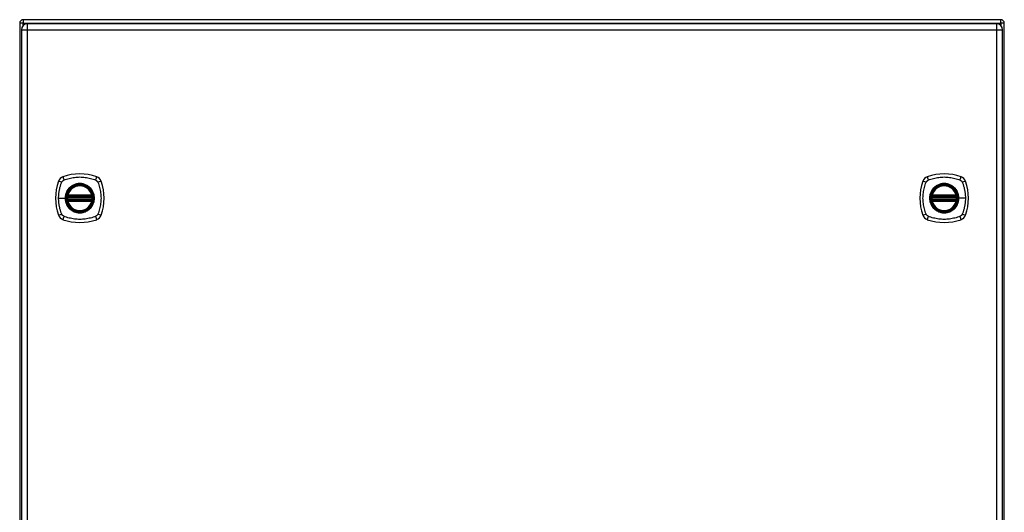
# Model space of a CAD drawing. Header units: inches. Extents: x 17 to 163, y 13 to 105.
# Tile 5 of 9: x 78 to 102, y 60 to 72. Entities that reach past the tile are written whole.
import ezdxf

# ---------------------------------------------------------------- set-up
doc = ezdxf.new("R2010")
doc.units = ezdxf.units.IN
doc.header["$MEASUREMENT"] = 0
doc.layers.add('Visible Edges(ANSI)', color=7, linetype='Continuous', lineweight=25)
doc.layers.add('Visible Tangent Edges(ANSI)', color=7, linetype='Continuous', lineweight=25)

msp = doc.modelspace()

# ---------------------------------------------------------------- linework, layer by layer
at = {"layer": 'Visible Edges(ANSI)'}
for p, q in [((77.616, 71.424), (77.616, 47.592)), ((101.532, 71.508), (77.7, 71.508)), ((101.429, 71.409), (77.803, 71.409)), ((101.616, 47.592), (101.616, 71.424)), ((77.657, 71.263), (77.657, 47.752)), ((101.575, 47.752), (101.575, 71.263)), ((78.788, 67.218), (79.374, 67.218)), ((99.858, 67.218), (100.444, 67.218)), ((78.784, 67.199), (79.378, 67.199)), ((79.378, 67.12), (78.784, 67.12)), ((79.374, 67.1), (78.788, 67.1)), ((99.854, 67.199), (100.448, 67.199)), ((100.448, 67.12), (99.854, 67.12)), ((100.444, 67.1), (99.858, 67.1))]:
    msp.add_line(p, q, dxfattribs=at)
at = {"layer": 'Visible Edges(ANSI)', "flags": 128}
for points in [[(78.773, 67.212), (78.773, 67.212), (78.773, 67.212), (78.772, 67.212), (78.772, 67.212), (78.772, 67.211), (78.772, 67.211), (78.772, 67.21), (78.772, 67.209), (78.772, 67.208), (78.772, 67.207), (78.772, 67.206), (78.771, 67.205), (78.771, 67.204), (78.771, 67.203), (78.771, 67.202), (78.771, 67.2), (78.77, 67.199), (78.77, 67.197), (78.77, 67.196), (78.77, 67.194), (78.77, 67.193), (78.77, 67.191), (78.769, 67.19), (78.769, 67.188)], [(79.393, 67.188), (79.393, 67.19), (79.392, 67.191), (79.392, 67.193), (79.392, 67.194), (79.392, 67.196), (79.392, 67.197), (79.391, 67.199), (79.391, 67.2), (79.391, 67.202), (79.391, 67.203), (79.391, 67.204), (79.391, 67.205), (79.39, 67.206), (79.39, 67.207), (79.39, 67.208), (79.39, 67.209), (79.39, 67.21), (79.39, 67.211), (79.39, 67.211), (79.39, 67.212), (79.39, 67.212), (79.389, 67.212), (79.389, 67.212), (79.389, 67.212)], [(99.843, 67.212), (99.843, 67.212), (99.843, 67.212), (99.842, 67.212), (99.842, 67.212), (99.842, 67.211), (99.842, 67.211), (99.842, 67.21), (99.842, 67.209), (99.842, 67.208), (99.842, 67.207), (99.842, 67.206), (99.841, 67.205), (99.841, 67.204), (99.841, 67.203), (99.841, 67.202), (99.841, 67.2), (99.84, 67.199), (99.84, 67.197), (99.84, 67.196), (99.84, 67.194), (99.84, 67.193), (99.84, 67.191), (99.839, 67.19), (99.839, 67.188)], [(100.463, 67.188), (100.463, 67.19), (100.462, 67.191), (100.462, 67.193), (100.462, 67.194), (100.462, 67.196), (100.462, 67.197), (100.461, 67.199), (100.461, 67.2), (100.461, 67.202), (100.461, 67.203), (100.461, 67.204), (100.461, 67.205), (100.46, 67.206), (100.46, 67.207), (100.46, 67.208), (100.46, 67.209), (100.46, 67.21), (100.46, 67.211), (100.46, 67.211), (100.46, 67.212), (100.46, 67.212), (100.459, 67.212), (100.459, 67.212), (100.459, 67.212)], [(78.769, 67.131), (78.769, 67.129), (78.77, 67.127), (78.77, 67.126), (78.77, 67.124), (78.77, 67.123), (78.77, 67.121), (78.77, 67.12), (78.771, 67.118), (78.771, 67.117), (78.771, 67.116), (78.771, 67.114), (78.771, 67.113), (78.772, 67.112), (78.772, 67.111), (78.772, 67.11), (78.772, 67.109), (78.772, 67.109), (78.772, 67.108), (78.772, 67.107), (78.772, 67.107), (78.772, 67.107), (78.773, 67.106), (78.773, 67.106), (78.773, 67.106)], [(79.389, 67.106), (79.389, 67.106), (79.389, 67.106), (79.39, 67.107), (79.39, 67.107), (79.39, 67.107), (79.39, 67.108), (79.39, 67.109), (79.39, 67.109), (79.39, 67.11), (79.39, 67.111), (79.39, 67.112), (79.391, 67.113), (79.391, 67.114), (79.391, 67.116), (79.391, 67.117), (79.391, 67.118), (79.391, 67.12), (79.392, 67.121), (79.392, 67.123), (79.392, 67.124), (79.392, 67.126), (79.392, 67.127), (79.393, 67.129), (79.393, 67.131)], [(99.839, 67.131), (99.839, 67.129), (99.84, 67.127), (99.84, 67.126), (99.84, 67.124), (99.84, 67.123), (99.84, 67.121), (99.84, 67.12), (99.841, 67.118), (99.841, 67.117), (99.841, 67.116), (99.841, 67.114), (99.841, 67.113), (99.842, 67.112), (99.842, 67.111), (99.842, 67.11), (99.842, 67.109), (99.842, 67.109), (99.842, 67.108), (99.842, 67.107), (99.842, 67.107), (99.842, 67.107), (99.843, 67.106), (99.843, 67.106), (99.843, 67.106)], [(100.459, 67.106), (100.459, 67.106), (100.459, 67.106), (100.46, 67.107), (100.46, 67.107), (100.46, 67.107), (100.46, 67.108), (100.46, 67.109), (100.46, 67.109), (100.46, 67.11), (100.46, 67.111), (100.46, 67.112), (100.461, 67.113), (100.461, 67.114), (100.461, 67.116), (100.461, 67.117), (100.461, 67.118), (100.461, 67.12), (100.462, 67.121), (100.462, 67.123), (100.462, 67.124), (100.462, 67.126), (100.462, 67.127), (100.463, 67.129), (100.463, 67.131)]]:
    msp.add_lwpolyline(points, dxfattribs=at)
at = {"layer": 'Visible Edges(ANSI)'}
for centre, radius in [((79.081, 67.159), 0.32), ((79.081, 67.159), 0.315), ((100.151, 67.159), 0.32), ((100.151, 67.159), 0.315)]:
    msp.add_circle(centre, radius, dxfattribs=at)
for centre, radius, start, end in [((77.7, 71.424), 0.084, 90, 180), ((77.803, 71.263), 0.146, 90, 180), ((101.429, 71.263), 0.146, 0, 90), ((101.532, 71.424), 0.084, 0, 90), ((78.726, 67.514), 0.177, 108.7722, 161.2278), ((79.081, 66.47), 1.28, 71.2278, 108.7722), ((79.436, 67.514), 0.177, 18.7722, 71.2278), ((99.796, 67.514), 0.177, 108.7722, 161.2278), ((100.151, 66.47), 1.28, 71.2278, 108.7722), ((100.506, 67.514), 0.177, 18.7722, 71.2278), ((79.77, 67.159), 1.28, 161.2278, 198.7722), ((79.081, 67.159), 0.313, 13.6344, 166.3656), ((78.392, 67.159), 1.28, 341.2278, 18.7722), ((100.84, 67.159), 1.28, 161.2278, 198.7722), ((100.151, 67.159), 0.313, 13.6344, 166.3656), ((99.462, 67.159), 1.28, 341.2278, 18.7722), ((78.784, 67.21), 0.0118, 170.216, 270), ((79.081, 67.159), 0.313, 166.3656, 170.216), ((78.788, 67.23), 0.0118, 166.3656, 270), ((79.374, 67.23), 0.0118, 270, 13.6344), ((79.378, 67.21), 0.0118, 270, 9.784), ((79.081, 67.159), 0.313, 9.784, 13.6344), ((99.854, 67.21), 0.0118, 170.216, 270), ((100.151, 67.159), 0.313, 166.3656, 170.216), ((99.858, 67.23), 0.0118, 166.3656, 270), ((100.444, 67.23), 0.0118, 270, 13.6344), ((100.448, 67.21), 0.0118, 270, 9.784), ((100.151, 67.159), 0.313, 9.784, 13.6344), ((79.081, 67.159), 0.313, 174.7499, 185.2501), ((78.784, 67.108), 0.0118, 90, 189.784), ((79.081, 67.159), 0.313, 189.784, 193.6344), ((78.788, 67.088), 0.0118, 90, 193.6344), ((79.081, 67.159), 0.313, 193.6344, 346.3656), ((79.374, 67.088), 0.0118, 346.3656, 90), ((79.378, 67.108), 0.0118, 350.216, 90), ((79.081, 67.159), 0.313, 346.3656, 350.216), ((79.081, 67.159), 0.313, 354.7499, 5.2501), ((100.151, 67.159), 0.313, 174.7499, 185.2501), ((99.854, 67.108), 0.0118, 90, 189.784), ((100.151, 67.159), 0.313, 189.784, 193.6344), ((99.858, 67.088), 0.0118, 90, 193.6344), ((100.151, 67.159), 0.313, 193.6344, 346.3656), ((100.444, 67.088), 0.0118, 346.3656, 90), ((100.448, 67.108), 0.0118, 350.216, 90), ((100.151, 67.159), 0.313, 346.3656, 350.216), ((100.151, 67.159), 0.313, 354.7499, 5.2501), ((78.726, 66.805), 0.177, 198.7722, 251.2278), ((79.436, 66.805), 0.177, 288.7722, 341.2278), ((99.796, 66.805), 0.177, 198.7722, 251.2278), ((100.506, 66.805), 0.177, 288.7722, 341.2278), ((79.081, 67.848), 1.28, 251.2278, 288.7722), ((100.151, 67.848), 1.28, 251.2278, 288.7722)]:
    msp.add_arc(centre, radius, start, end, dxfattribs=at)
at = {"layer": 'Visible Tangent Edges(ANSI)'}
for p, q in [((77.7, 71.424), (77.616, 71.424)), ((77.7, 71.508), (77.7, 71.424)), ((77.7, 71.424), (101.532, 71.424)), ((77.7, 71.367), (77.7, 71.424)), ((77.803, 71.263), (77.803, 71.409)), ((101.429, 71.409), (101.429, 71.263)), ((101.532, 71.424), (101.532, 71.508)), ((101.532, 71.424), (101.532, 71.367)), ((101.616, 71.424), (101.532, 71.424)), ((77.657, 71.263), (77.803, 71.263)), ((77.803, 71.263), (101.429, 71.263)), ((77.803, 47.752), (77.803, 71.263)), ((101.429, 71.263), (101.575, 71.263)), ((101.429, 71.263), (101.429, 47.752)), ((78.779, 67.211), (78.773, 67.212)), ((78.777, 67.233), (78.788, 67.23)), ((78.784, 67.199), (78.784, 67.209)), ((78.788, 67.218), (78.788, 67.23)), ((79.374, 67.23), (78.788, 67.23)), ((78.788, 67.209), (78.788, 67.218)), ((78.788, 67.209), (79.374, 67.209)), ((79.374, 67.23), (79.385, 67.233)), ((79.374, 67.23), (79.374, 67.218)), ((79.374, 67.218), (79.374, 67.209)), ((79.378, 67.209), (79.378, 67.199)), ((79.389, 67.212), (79.383, 67.211)), ((99.849, 67.211), (99.843, 67.212)), ((99.847, 67.233), (99.858, 67.23)), ((99.854, 67.199), (99.854, 67.209)), ((99.858, 67.218), (99.858, 67.23)), ((100.444, 67.23), (99.858, 67.23)), ((99.858, 67.209), (99.858, 67.218)), ((99.858, 67.209), (100.444, 67.209)), ((100.444, 67.23), (100.455, 67.233)), ((100.444, 67.23), (100.444, 67.218)), ((100.444, 67.218), (100.444, 67.209)), ((100.448, 67.209), (100.448, 67.199)), ((100.459, 67.212), (100.453, 67.211)), ((78.564, 67.159), (78.724, 67.159)), ((78.729, 67.159), (78.724, 67.159)), ((78.781, 67.187), (78.769, 67.188)), ((78.781, 67.132), (78.769, 67.131)), ((78.773, 67.106), (78.779, 67.107)), ((78.788, 67.088), (78.777, 67.085)), ((78.781, 67.187), (79.381, 67.187)), ((79.381, 67.132), (78.781, 67.132)), ((78.784, 67.11), (78.784, 67.12)), ((78.788, 67.1), (78.788, 67.11)), ((79.374, 67.11), (78.788, 67.11)), ((78.788, 67.088), (78.788, 67.1)), ((78.788, 67.088), (79.374, 67.088)), ((79.374, 67.11), (79.374, 67.1)), ((79.374, 67.1), (79.374, 67.088)), ((79.385, 67.085), (79.374, 67.088)), ((79.378, 67.12), (79.378, 67.11)), ((79.393, 67.188), (79.381, 67.187)), ((79.393, 67.131), (79.381, 67.132)), ((79.383, 67.107), (79.389, 67.106)), ((99.839, 67.188), (99.851, 67.187)), ((99.839, 67.131), (99.851, 67.132)), ((99.843, 67.106), (99.849, 67.107)), ((99.858, 67.088), (99.847, 67.085)), ((99.851, 67.187), (100.451, 67.187)), ((100.451, 67.132), (99.851, 67.132)), ((99.854, 67.11), (99.854, 67.12)), ((99.858, 67.1), (99.858, 67.11)), ((100.444, 67.11), (99.858, 67.11)), ((99.858, 67.088), (99.858, 67.1)), ((99.858, 67.088), (100.444, 67.088)), ((100.444, 67.11), (100.444, 67.1)), ((100.444, 67.1), (100.444, 67.088)), ((100.455, 67.085), (100.444, 67.088)), ((100.448, 67.12), (100.448, 67.11)), ((100.451, 67.187), (100.463, 67.188)), ((100.451, 67.132), (100.463, 67.131)), ((100.453, 67.107), (100.459, 67.106)), ((100.503, 67.159), (100.508, 67.159)), ((100.668, 67.159), (100.508, 67.159))]:
    msp.add_line(p, q, dxfattribs=at)
at = {"layer": 'Visible Tangent Edges(ANSI)', "flags": 128}
for points in [[(78.564, 67.159), (78.565, 67.176), (78.565, 67.192), (78.566, 67.209), (78.567, 67.225), (78.568, 67.242), (78.569, 67.258), (78.571, 67.275), (78.573, 67.291), (78.575, 67.307), (78.578, 67.324), (78.581, 67.34), (78.584, 67.356), (78.587, 67.372), (78.591, 67.388), (78.594, 67.404), (78.598, 67.42), (78.603, 67.436), (78.607, 67.452), (78.612, 67.468), (78.617, 67.483), (78.622, 67.499), (78.627, 67.514), (78.633, 67.53), (78.641, 67.548)], [(78.641, 67.548), (78.642, 67.551), (78.644, 67.553), (78.645, 67.556), (78.647, 67.559), (78.649, 67.561), (78.65, 67.564), (78.652, 67.566), (78.654, 67.569), (78.656, 67.571), (78.658, 67.574), (78.66, 67.576), (78.662, 67.578), (78.664, 67.58), (78.667, 67.582), (78.669, 67.584), (78.671, 67.586), (78.674, 67.588), (78.676, 67.59), (78.679, 67.592), (78.682, 67.593), (78.684, 67.595), (78.687, 67.596), (78.69, 67.598), (78.692, 67.599)], [(78.692, 67.599), (78.726, 67.613), (78.757, 67.623), (78.788, 67.633), (78.82, 67.642), (78.852, 67.65), (78.884, 67.657), (78.917, 67.662), (78.95, 67.667), (78.982, 67.671), (79.015, 67.674), (79.048, 67.675), (79.081, 67.676), (79.114, 67.675), (79.147, 67.674), (79.18, 67.671), (79.213, 67.667), (79.245, 67.662), (79.278, 67.656), (79.31, 67.65), (79.342, 67.642), (79.374, 67.633), (79.405, 67.623), (79.436, 67.613), (79.47, 67.599)], [(78.729, 67.159), (78.741, 67.251), (78.776, 67.336), (78.832, 67.409), (78.905, 67.464), (78.99, 67.499), (79.081, 67.511), (79.173, 67.499), (79.258, 67.464), (79.33, 67.408), (79.386, 67.335), (79.421, 67.25), (79.433, 67.159), (79.421, 67.068), (79.386, 66.983), (79.33, 66.91), (79.257, 66.854), (79.172, 66.819), (79.081, 66.807), (78.99, 66.819), (78.904, 66.854), (78.832, 66.91), (78.776, 66.983), (78.741, 67.068), (78.729, 67.159)], [(79.309, 67.434), (79.292, 67.447), (79.275, 67.458), (79.258, 67.469), (79.24, 67.479), (79.221, 67.487), (79.202, 67.495), (79.182, 67.501), (79.163, 67.507), (79.142, 67.511), (79.122, 67.514), (79.102, 67.516), (79.081, 67.516), (79.06, 67.516), (79.04, 67.514), (79.019, 67.511), (78.999, 67.507), (78.979, 67.501), (78.96, 67.495), (78.941, 67.487), (78.922, 67.479), (78.904, 67.469), (78.886, 67.458), (78.87, 67.447), (78.853, 67.434)], [(79.47, 67.599), (79.472, 67.598), (79.475, 67.596), (79.478, 67.595), (79.48, 67.593), (79.483, 67.592), (79.486, 67.59), (79.488, 67.588), (79.491, 67.586), (79.493, 67.584), (79.495, 67.582), (79.497, 67.58), (79.5, 67.578), (79.502, 67.576), (79.504, 67.574), (79.506, 67.571), (79.508, 67.569), (79.51, 67.566), (79.512, 67.564), (79.513, 67.561), (79.515, 67.559), (79.517, 67.556), (79.518, 67.553), (79.52, 67.551), (79.521, 67.548)], [(79.521, 67.548), (79.535, 67.514), (79.545, 67.483), (79.555, 67.452), (79.564, 67.42), (79.571, 67.388), (79.578, 67.356), (79.584, 67.324), (79.589, 67.291), (79.593, 67.258), (79.595, 67.225), (79.597, 67.193), (79.598, 67.159), (79.597, 67.126), (79.595, 67.093), (79.593, 67.061), (79.589, 67.028), (79.584, 66.995), (79.578, 66.963), (79.571, 66.93), (79.564, 66.898), (79.555, 66.867), (79.545, 66.835), (79.535, 66.804), (79.521, 66.771)], [(99.711, 66.771), (99.697, 66.804), (99.687, 66.835), (99.677, 66.867), (99.668, 66.898), (99.661, 66.93), (99.654, 66.962), (99.648, 66.995), (99.643, 67.027), (99.639, 67.06), (99.637, 67.093), (99.635, 67.126), (99.634, 67.159), (99.635, 67.192), (99.637, 67.225), (99.639, 67.258), (99.643, 67.291), (99.648, 67.323), (99.654, 67.356), (99.661, 67.388), (99.668, 67.42), (99.677, 67.452), (99.687, 67.483), (99.697, 67.514), (99.711, 67.548)], [(99.711, 67.548), (99.712, 67.551), (99.714, 67.553), (99.715, 67.556), (99.717, 67.559), (99.719, 67.561), (99.72, 67.564), (99.722, 67.566), (99.724, 67.569), (99.726, 67.571), (99.728, 67.574), (99.73, 67.576), (99.732, 67.578), (99.734, 67.58), (99.737, 67.582), (99.739, 67.584), (99.741, 67.586), (99.744, 67.588), (99.746, 67.59), (99.749, 67.592), (99.752, 67.593), (99.754, 67.595), (99.757, 67.596), (99.76, 67.598), (99.762, 67.599)], [(99.762, 67.599), (99.796, 67.613), (99.827, 67.623), (99.858, 67.633), (99.89, 67.642), (99.922, 67.65), (99.954, 67.656), (99.987, 67.662), (100.019, 67.667), (100.052, 67.671), (100.085, 67.674), (100.118, 67.675), (100.151, 67.676), (100.184, 67.675), (100.217, 67.674), (100.25, 67.671), (100.282, 67.667), (100.315, 67.662), (100.348, 67.657), (100.38, 67.65), (100.412, 67.642), (100.444, 67.633), (100.475, 67.623), (100.506, 67.613), (100.54, 67.599)], [(100.503, 67.159), (100.491, 67.068), (100.456, 66.983), (100.4, 66.91), (100.327, 66.854), (100.242, 66.819), (100.151, 66.807), (100.059, 66.819), (99.974, 66.854), (99.902, 66.91), (99.846, 66.983), (99.811, 67.068), (99.799, 67.159), (99.811, 67.251), (99.846, 67.336), (99.902, 67.409), (99.975, 67.464), (100.06, 67.499), (100.151, 67.511), (100.242, 67.499), (100.327, 67.464), (100.4, 67.408), (100.456, 67.335), (100.491, 67.25), (100.503, 67.159)], [(100.379, 67.434), (100.362, 67.447), (100.346, 67.458), (100.328, 67.469), (100.31, 67.479), (100.291, 67.487), (100.272, 67.495), (100.252, 67.501), (100.233, 67.507), (100.213, 67.511), (100.192, 67.514), (100.172, 67.516), (100.151, 67.516), (100.13, 67.516), (100.11, 67.514), (100.089, 67.511), (100.069, 67.507), (100.049, 67.501), (100.03, 67.495), (100.011, 67.487), (99.992, 67.479), (99.974, 67.469), (99.956, 67.458), (99.94, 67.447), (99.923, 67.434)], [(100.54, 67.599), (100.541, 67.599), (100.542, 67.598), (100.544, 67.597), (100.545, 67.596), (100.546, 67.596), (100.548, 67.595), (100.549, 67.594), (100.55, 67.593), (100.552, 67.593), (100.553, 67.592), (100.554, 67.591), (100.556, 67.59), (100.557, 67.589), (100.558, 67.588), (100.559, 67.587), (100.561, 67.586), (100.562, 67.585), (100.563, 67.584), (100.564, 67.583), (100.565, 67.582), (100.566, 67.581), (100.568, 67.58), (100.569, 67.579), (100.57, 67.578)], [(100.57, 67.578), (100.571, 67.577), (100.572, 67.576), (100.573, 67.575), (100.574, 67.574), (100.575, 67.572), (100.576, 67.571), (100.577, 67.57), (100.578, 67.569), (100.579, 67.568), (100.58, 67.566), (100.581, 67.565), (100.582, 67.564), (100.582, 67.563), (100.583, 67.561), (100.584, 67.56), (100.585, 67.559), (100.586, 67.557), (100.587, 67.556), (100.587, 67.555), (100.588, 67.553), (100.589, 67.552), (100.59, 67.551), (100.59, 67.549), (100.591, 67.548)], [(100.591, 67.548), (100.599, 67.53), (100.605, 67.514), (100.61, 67.499), (100.615, 67.483), (100.62, 67.468), (100.625, 67.452), (100.629, 67.436), (100.634, 67.42), (100.638, 67.404), (100.641, 67.388), (100.645, 67.372), (100.648, 67.356), (100.651, 67.34), (100.654, 67.323), (100.657, 67.307), (100.659, 67.291), (100.661, 67.275), (100.663, 67.258), (100.664, 67.242), (100.665, 67.225), (100.666, 67.209), (100.667, 67.192), (100.667, 67.176), (100.668, 67.159)], [(78.806, 67.387), (78.8, 67.379), (78.794, 67.371), (78.788, 67.362), (78.782, 67.354), (78.776, 67.345), (78.771, 67.336), (78.766, 67.327), (78.761, 67.318), (78.757, 67.309), (78.753, 67.299), (78.749, 67.29), (78.745, 67.28), (78.742, 67.271), (78.739, 67.261), (78.736, 67.251), (78.734, 67.241), (78.731, 67.231), (78.729, 67.221), (78.728, 67.21), (78.726, 67.2), (78.725, 67.19), (78.725, 67.18), (78.724, 67.17), (78.724, 67.159)], [(78.777, 67.233), (78.777, 67.232), (78.776, 67.231), (78.776, 67.23), (78.776, 67.229), (78.776, 67.228), (78.776, 67.227), (78.776, 67.226), (78.776, 67.225), (78.776, 67.225), (78.776, 67.224), (78.776, 67.223), (78.776, 67.222), (78.776, 67.221), (78.776, 67.22), (78.776, 67.219), (78.776, 67.218), (78.776, 67.217), (78.777, 67.216), (78.777, 67.215), (78.777, 67.215), (78.777, 67.214), (78.778, 67.213), (78.778, 67.212), (78.779, 67.211)], [(78.779, 67.211), (78.779, 67.211), (78.779, 67.211), (78.779, 67.211), (78.779, 67.211), (78.779, 67.211), (78.78, 67.211), (78.78, 67.21), (78.78, 67.21), (78.78, 67.21), (78.781, 67.21), (78.781, 67.21), (78.781, 67.21), (78.781, 67.21), (78.782, 67.21), (78.782, 67.209), (78.782, 67.209), (78.782, 67.209), (78.783, 67.209), (78.783, 67.209), (78.783, 67.209), (78.783, 67.209), (78.784, 67.209), (78.784, 67.209), (78.784, 67.209)], [(78.784, 67.209), (78.784, 67.209), (78.785, 67.209), (78.785, 67.209), (78.785, 67.209), (78.785, 67.209), (78.785, 67.209), (78.785, 67.209), (78.786, 67.209), (78.786, 67.209), (78.786, 67.209), (78.786, 67.209), (78.786, 67.209), (78.786, 67.209), (78.787, 67.209), (78.787, 67.209), (78.787, 67.209), (78.787, 67.209), (78.787, 67.209), (78.787, 67.209), (78.788, 67.209), (78.788, 67.209), (78.788, 67.209), (78.788, 67.209), (78.788, 67.209)], [(78.853, 67.434), (78.851, 67.432), (78.849, 67.43), (78.847, 67.428), (78.845, 67.427), (78.843, 67.425), (78.841, 67.423), (78.839, 67.421), (78.837, 67.419), (78.835, 67.417), (78.833, 67.415), (78.831, 67.413), (78.829, 67.411), (78.827, 67.41), (78.825, 67.408), (78.823, 67.406), (78.821, 67.404), (78.819, 67.401), (78.817, 67.399), (78.815, 67.397), (78.814, 67.395), (78.812, 67.393), (78.81, 67.391), (78.808, 67.389), (78.806, 67.387)], [(79.356, 67.387), (79.354, 67.389), (79.352, 67.391), (79.35, 67.393), (79.348, 67.395), (79.347, 67.397), (79.345, 67.399), (79.343, 67.401), (79.341, 67.403), (79.339, 67.405), (79.337, 67.407), (79.335, 67.409), (79.333, 67.411), (79.331, 67.413), (79.329, 67.415), (79.327, 67.417), (79.325, 67.419), (79.323, 67.421), (79.321, 67.423), (79.319, 67.425), (79.317, 67.427), (79.315, 67.428), (79.313, 67.43), (79.311, 67.432), (79.309, 67.434)], [(79.356, 66.932), (79.368, 66.948), (79.38, 66.965), (79.391, 66.982), (79.4, 67), (79.409, 67.019), (79.417, 67.038), (79.423, 67.058), (79.428, 67.078), (79.433, 67.098), (79.435, 67.118), (79.437, 67.139), (79.438, 67.159), (79.437, 67.18), (79.435, 67.201), (79.432, 67.221), (79.428, 67.241), (79.423, 67.261), (79.417, 67.28), (79.409, 67.3), (79.4, 67.318), (79.391, 67.336), (79.38, 67.354), (79.368, 67.371), (79.356, 67.387)], [(79.374, 67.209), (79.374, 67.209), (79.374, 67.209), (79.374, 67.209), (79.374, 67.209), (79.375, 67.209), (79.375, 67.209), (79.375, 67.209), (79.375, 67.209), (79.375, 67.209), (79.375, 67.209), (79.376, 67.209), (79.376, 67.209), (79.376, 67.209), (79.376, 67.209), (79.376, 67.209), (79.376, 67.209), (79.377, 67.209), (79.377, 67.209), (79.377, 67.209), (79.377, 67.209), (79.377, 67.209), (79.377, 67.209), (79.378, 67.209), (79.378, 67.209)], [(79.378, 67.209), (79.378, 67.209), (79.378, 67.209), (79.379, 67.209), (79.379, 67.209), (79.379, 67.209), (79.379, 67.209), (79.38, 67.209), (79.38, 67.209), (79.38, 67.209), (79.38, 67.21), (79.381, 67.21), (79.381, 67.21), (79.381, 67.21), (79.381, 67.21), (79.382, 67.21), (79.382, 67.21), (79.382, 67.21), (79.382, 67.211), (79.382, 67.211), (79.383, 67.211), (79.383, 67.211), (79.383, 67.211), (79.383, 67.211), (79.383, 67.211)], [(79.383, 67.211), (79.384, 67.212), (79.384, 67.213), (79.385, 67.214), (79.385, 67.215), (79.385, 67.215), (79.385, 67.216), (79.386, 67.217), (79.386, 67.218), (79.386, 67.219), (79.386, 67.22), (79.386, 67.221), (79.386, 67.222), (79.386, 67.223), (79.386, 67.224), (79.386, 67.225), (79.386, 67.225), (79.386, 67.226), (79.386, 67.227), (79.386, 67.228), (79.386, 67.229), (79.386, 67.23), (79.386, 67.231), (79.385, 67.232), (79.385, 67.233)], [(99.876, 67.387), (99.864, 67.371), (99.852, 67.354), (99.841, 67.336), (99.832, 67.318), (99.823, 67.299), (99.815, 67.28), (99.809, 67.261), (99.804, 67.241), (99.799, 67.221), (99.796, 67.2), (99.795, 67.18), (99.794, 67.159), (99.795, 67.139), (99.797, 67.118), (99.799, 67.098), (99.804, 67.078), (99.809, 67.058), (99.815, 67.038), (99.823, 67.019), (99.832, 67), (99.841, 66.982), (99.852, 66.965), (99.864, 66.948), (99.876, 66.932)], [(99.847, 67.233), (99.847, 67.232), (99.846, 67.231), (99.846, 67.23), (99.846, 67.229), (99.846, 67.228), (99.846, 67.227), (99.846, 67.226), (99.846, 67.225), (99.846, 67.225), (99.846, 67.224), (99.846, 67.223), (99.846, 67.222), (99.846, 67.221), (99.846, 67.22), (99.846, 67.219), (99.846, 67.218), (99.846, 67.217), (99.847, 67.216), (99.847, 67.215), (99.847, 67.215), (99.847, 67.214), (99.848, 67.213), (99.848, 67.212), (99.849, 67.211)], [(99.849, 67.211), (99.849, 67.211), (99.849, 67.211), (99.849, 67.211), (99.849, 67.211), (99.849, 67.211), (99.85, 67.211), (99.85, 67.21), (99.85, 67.21), (99.85, 67.21), (99.851, 67.21), (99.851, 67.21), (99.851, 67.21), (99.851, 67.21), (99.852, 67.21), (99.852, 67.209), (99.852, 67.209), (99.852, 67.209), (99.853, 67.209), (99.853, 67.209), (99.853, 67.209), (99.853, 67.209), (99.854, 67.209), (99.854, 67.209), (99.854, 67.209)], [(99.854, 67.209), (99.854, 67.209), (99.855, 67.209), (99.855, 67.209), (99.855, 67.209), (99.855, 67.209), (99.855, 67.209), (99.855, 67.209), (99.856, 67.209), (99.856, 67.209), (99.856, 67.209), (99.856, 67.209), (99.856, 67.209), (99.856, 67.209), (99.857, 67.209), (99.857, 67.209), (99.857, 67.209), (99.857, 67.209), (99.857, 67.209), (99.857, 67.209), (99.858, 67.209), (99.858, 67.209), (99.858, 67.209), (99.858, 67.209), (99.858, 67.209)], [(99.923, 67.434), (99.921, 67.432), (99.919, 67.43), (99.917, 67.428), (99.915, 67.427), (99.913, 67.425), (99.911, 67.423), (99.909, 67.421), (99.907, 67.419), (99.905, 67.417), (99.903, 67.415), (99.901, 67.413), (99.899, 67.411), (99.897, 67.409), (99.895, 67.407), (99.893, 67.405), (99.891, 67.403), (99.889, 67.401), (99.887, 67.399), (99.885, 67.397), (99.884, 67.395), (99.882, 67.393), (99.88, 67.391), (99.878, 67.389), (99.876, 67.387)], [(100.426, 67.387), (100.424, 67.389), (100.422, 67.391), (100.42, 67.393), (100.418, 67.395), (100.417, 67.397), (100.415, 67.399), (100.413, 67.401), (100.411, 67.403), (100.409, 67.405), (100.407, 67.407), (100.405, 67.409), (100.403, 67.411), (100.401, 67.413), (100.399, 67.415), (100.397, 67.417), (100.395, 67.419), (100.393, 67.421), (100.391, 67.423), (100.389, 67.425), (100.387, 67.427), (100.385, 67.428), (100.383, 67.43), (100.381, 67.432), (100.379, 67.434)], [(100.508, 67.159), (100.508, 67.17), (100.507, 67.18), (100.507, 67.19), (100.505, 67.2), (100.504, 67.211), (100.502, 67.221), (100.501, 67.231), (100.498, 67.241), (100.496, 67.251), (100.493, 67.261), (100.49, 67.271), (100.487, 67.28), (100.483, 67.29), (100.479, 67.299), (100.475, 67.309), (100.47, 67.318), (100.466, 67.327), (100.461, 67.336), (100.455, 67.345), (100.45, 67.354), (100.444, 67.362), (100.438, 67.371), (100.432, 67.379), (100.426, 67.387)], [(100.444, 67.209), (100.444, 67.209), (100.444, 67.209), (100.444, 67.209), (100.444, 67.209), (100.445, 67.209), (100.445, 67.209), (100.445, 67.209), (100.445, 67.209), (100.445, 67.209), (100.445, 67.209), (100.446, 67.209), (100.446, 67.209), (100.446, 67.209), (100.446, 67.209), (100.446, 67.209), (100.446, 67.209), (100.447, 67.209), (100.447, 67.209), (100.447, 67.209), (100.447, 67.209), (100.447, 67.209), (100.447, 67.209), (100.448, 67.209), (100.448, 67.209)], [(100.448, 67.209), (100.448, 67.209), (100.448, 67.209), (100.449, 67.209), (100.449, 67.209), (100.449, 67.209), (100.449, 67.209), (100.45, 67.209), (100.45, 67.209), (100.45, 67.209), (100.45, 67.21), (100.451, 67.21), (100.451, 67.21), (100.451, 67.21), (100.451, 67.21), (100.452, 67.21), (100.452, 67.21), (100.452, 67.21), (100.452, 67.211), (100.452, 67.211), (100.453, 67.211), (100.453, 67.211), (100.453, 67.211), (100.453, 67.211), (100.453, 67.211)], [(100.453, 67.211), (100.454, 67.212), (100.454, 67.213), (100.455, 67.214), (100.455, 67.215), (100.455, 67.215), (100.455, 67.216), (100.456, 67.217), (100.456, 67.218), (100.456, 67.219), (100.456, 67.22), (100.456, 67.221), (100.456, 67.222), (100.456, 67.223), (100.456, 67.224), (100.456, 67.225), (100.456, 67.225), (100.456, 67.226), (100.456, 67.227), (100.456, 67.228), (100.456, 67.229), (100.456, 67.23), (100.456, 67.231), (100.455, 67.232), (100.455, 67.233)], [(78.641, 66.771), (78.633, 66.789), (78.627, 66.804), (78.622, 66.82), (78.617, 66.835), (78.612, 66.851), (78.607, 66.867), (78.603, 66.882), (78.598, 66.898), (78.594, 66.914), (78.591, 66.93), (78.587, 66.946), (78.584, 66.963), (78.581, 66.979), (78.578, 66.995), (78.575, 67.011), (78.573, 67.028), (78.571, 67.044), (78.569, 67.06), (78.568, 67.077), (78.567, 67.093), (78.566, 67.11), (78.565, 67.126), (78.565, 67.143), (78.564, 67.159)], [(78.724, 67.159), (78.724, 67.149), (78.725, 67.139), (78.725, 67.128), (78.727, 67.118), (78.728, 67.108), (78.729, 67.098), (78.731, 67.088), (78.734, 67.078), (78.736, 67.068), (78.739, 67.058), (78.742, 67.048), (78.745, 67.038), (78.749, 67.029), (78.753, 67.019), (78.757, 67.01), (78.762, 67), (78.766, 66.991), (78.771, 66.982), (78.776, 66.973), (78.782, 66.965), (78.788, 66.956), (78.794, 66.948), (78.8, 66.94), (78.806, 66.932)], [(78.779, 67.107), (78.778, 67.106), (78.778, 67.106), (78.777, 67.105), (78.777, 67.104), (78.777, 67.103), (78.777, 67.102), (78.776, 67.101), (78.776, 67.101), (78.776, 67.1), (78.776, 67.099), (78.776, 67.098), (78.776, 67.097), (78.776, 67.096), (78.776, 67.095), (78.776, 67.094), (78.776, 67.093), (78.776, 67.092), (78.776, 67.091), (78.776, 67.09), (78.776, 67.089), (78.776, 67.088), (78.776, 67.087), (78.777, 67.086), (78.777, 67.085)], [(78.784, 67.11), (78.784, 67.11), (78.784, 67.11), (78.783, 67.11), (78.783, 67.11), (78.783, 67.11), (78.783, 67.109), (78.782, 67.109), (78.782, 67.109), (78.782, 67.109), (78.782, 67.109), (78.781, 67.109), (78.781, 67.109), (78.781, 67.109), (78.781, 67.109), (78.78, 67.108), (78.78, 67.108), (78.78, 67.108), (78.78, 67.108), (78.779, 67.108), (78.779, 67.108), (78.779, 67.108), (78.779, 67.107), (78.779, 67.107), (78.779, 67.107)], [(78.781, 67.187), (78.781, 67.188), (78.781, 67.188), (78.782, 67.189), (78.782, 67.19), (78.782, 67.191), (78.782, 67.191), (78.782, 67.192), (78.782, 67.193), (78.783, 67.193), (78.783, 67.194), (78.783, 67.195), (78.783, 67.195), (78.783, 67.196), (78.783, 67.196), (78.784, 67.197), (78.784, 67.197), (78.784, 67.197), (78.784, 67.198), (78.784, 67.198), (78.784, 67.198), (78.784, 67.198), (78.784, 67.199), (78.784, 67.199), (78.784, 67.199)], [(78.784, 67.12), (78.784, 67.12), (78.784, 67.12), (78.784, 67.12), (78.784, 67.12), (78.784, 67.121), (78.784, 67.121), (78.784, 67.121), (78.784, 67.121), (78.784, 67.122), (78.783, 67.122), (78.783, 67.123), (78.783, 67.123), (78.783, 67.124), (78.783, 67.125), (78.783, 67.125), (78.782, 67.126), (78.782, 67.126), (78.782, 67.127), (78.782, 67.128), (78.782, 67.129), (78.782, 67.129), (78.781, 67.13), (78.781, 67.131), (78.781, 67.132)], [(78.788, 67.11), (78.788, 67.11), (78.788, 67.11), (78.788, 67.11), (78.788, 67.11), (78.787, 67.11), (78.787, 67.11), (78.787, 67.11), (78.787, 67.11), (78.787, 67.11), (78.787, 67.11), (78.786, 67.11), (78.786, 67.11), (78.786, 67.11), (78.786, 67.11), (78.786, 67.11), (78.786, 67.11), (78.785, 67.11), (78.785, 67.11), (78.785, 67.11), (78.785, 67.11), (78.785, 67.11), (78.785, 67.11), (78.784, 67.11), (78.784, 67.11)], [(79.378, 67.11), (79.378, 67.11), (79.377, 67.11), (79.377, 67.11), (79.377, 67.11), (79.377, 67.11), (79.377, 67.11), (79.377, 67.11), (79.376, 67.11), (79.376, 67.11), (79.376, 67.11), (79.376, 67.11), (79.376, 67.11), (79.376, 67.11), (79.375, 67.11), (79.375, 67.11), (79.375, 67.11), (79.375, 67.11), (79.375, 67.11), (79.375, 67.11), (79.374, 67.11), (79.374, 67.11), (79.374, 67.11), (79.374, 67.11), (79.374, 67.11)], [(79.378, 67.199), (79.378, 67.199), (79.378, 67.199), (79.378, 67.198), (79.378, 67.198), (79.378, 67.198), (79.378, 67.198), (79.378, 67.197), (79.378, 67.197), (79.378, 67.197), (79.379, 67.196), (79.379, 67.196), (79.379, 67.195), (79.379, 67.195), (79.379, 67.194), (79.379, 67.193), (79.38, 67.193), (79.38, 67.192), (79.38, 67.191), (79.38, 67.191), (79.38, 67.19), (79.38, 67.189), (79.381, 67.188), (79.381, 67.188), (79.381, 67.187)], [(79.381, 67.132), (79.381, 67.131), (79.381, 67.13), (79.38, 67.129), (79.38, 67.129), (79.38, 67.128), (79.38, 67.127), (79.38, 67.126), (79.38, 67.126), (79.379, 67.125), (79.379, 67.125), (79.379, 67.124), (79.379, 67.123), (79.379, 67.123), (79.379, 67.122), (79.378, 67.122), (79.378, 67.121), (79.378, 67.121), (79.378, 67.121), (79.378, 67.121), (79.378, 67.12), (79.378, 67.12), (79.378, 67.12), (79.378, 67.12), (79.378, 67.12)], [(79.383, 67.107), (79.383, 67.107), (79.383, 67.107), (79.383, 67.108), (79.383, 67.108), (79.382, 67.108), (79.382, 67.108), (79.382, 67.108), (79.382, 67.108), (79.382, 67.108), (79.381, 67.109), (79.381, 67.109), (79.381, 67.109), (79.381, 67.109), (79.38, 67.109), (79.38, 67.109), (79.38, 67.109), (79.38, 67.109), (79.379, 67.109), (79.379, 67.11), (79.379, 67.11), (79.379, 67.11), (79.378, 67.11), (79.378, 67.11), (79.378, 67.11)], [(79.385, 67.085), (79.385, 67.086), (79.386, 67.087), (79.386, 67.088), (79.386, 67.089), (79.386, 67.09), (79.386, 67.091), (79.386, 67.092), (79.386, 67.093), (79.386, 67.094), (79.386, 67.095), (79.386, 67.096), (79.386, 67.097), (79.386, 67.098), (79.386, 67.099), (79.386, 67.1), (79.386, 67.101), (79.386, 67.101), (79.385, 67.102), (79.385, 67.103), (79.385, 67.104), (79.385, 67.105), (79.384, 67.106), (79.384, 67.106), (79.383, 67.107)], [(99.849, 67.107), (99.848, 67.106), (99.848, 67.106), (99.847, 67.105), (99.847, 67.104), (99.847, 67.103), (99.847, 67.102), (99.846, 67.101), (99.846, 67.101), (99.846, 67.1), (99.846, 67.099), (99.846, 67.098), (99.846, 67.097), (99.846, 67.096), (99.846, 67.095), (99.846, 67.094), (99.846, 67.093), (99.846, 67.092), (99.846, 67.091), (99.846, 67.09), (99.846, 67.089), (99.846, 67.088), (99.846, 67.087), (99.847, 67.086), (99.847, 67.085)], [(99.854, 67.11), (99.854, 67.11), (99.854, 67.11), (99.853, 67.11), (99.853, 67.11), (99.853, 67.11), (99.853, 67.109), (99.852, 67.109), (99.852, 67.109), (99.852, 67.109), (99.852, 67.109), (99.851, 67.109), (99.851, 67.109), (99.851, 67.109), (99.851, 67.109), (99.85, 67.108), (99.85, 67.108), (99.85, 67.108), (99.85, 67.108), (99.849, 67.108), (99.849, 67.108), (99.849, 67.108), (99.849, 67.107), (99.849, 67.107), (99.849, 67.107)], [(99.851, 67.187), (99.851, 67.188), (99.851, 67.188), (99.852, 67.189), (99.852, 67.19), (99.852, 67.191), (99.852, 67.191), (99.852, 67.192), (99.852, 67.193), (99.853, 67.193), (99.853, 67.194), (99.853, 67.195), (99.853, 67.195), (99.853, 67.196), (99.853, 67.196), (99.854, 67.197), (99.854, 67.197), (99.854, 67.197), (99.854, 67.198), (99.854, 67.198), (99.854, 67.198), (99.854, 67.198), (99.854, 67.199), (99.854, 67.199), (99.854, 67.199)], [(99.854, 67.12), (99.854, 67.12), (99.854, 67.12), (99.854, 67.12), (99.854, 67.12), (99.854, 67.121), (99.854, 67.121), (99.854, 67.121), (99.854, 67.122), (99.854, 67.122), (99.853, 67.122), (99.853, 67.123), (99.853, 67.123), (99.853, 67.124), (99.853, 67.125), (99.853, 67.125), (99.852, 67.126), (99.852, 67.127), (99.852, 67.127), (99.852, 67.128), (99.852, 67.129), (99.852, 67.129), (99.851, 67.13), (99.851, 67.131), (99.851, 67.132)], [(99.858, 67.11), (99.858, 67.11), (99.858, 67.11), (99.858, 67.11), (99.858, 67.11), (99.857, 67.11), (99.857, 67.11), (99.857, 67.11), (99.857, 67.11), (99.857, 67.11), (99.857, 67.11), (99.856, 67.11), (99.856, 67.11), (99.856, 67.11), (99.856, 67.11), (99.856, 67.11), (99.856, 67.11), (99.855, 67.11), (99.855, 67.11), (99.855, 67.11), (99.855, 67.11), (99.855, 67.11), (99.855, 67.11), (99.854, 67.11), (99.854, 67.11)], [(100.426, 66.932), (100.432, 66.94), (100.438, 66.948), (100.444, 66.956), (100.45, 66.965), (100.456, 66.974), (100.461, 66.982), (100.466, 66.991), (100.47, 67.001), (100.475, 67.01), (100.479, 67.019), (100.483, 67.029), (100.487, 67.038), (100.49, 67.048), (100.493, 67.058), (100.496, 67.068), (100.498, 67.078), (100.501, 67.088), (100.503, 67.098), (100.504, 67.108), (100.505, 67.118), (100.507, 67.129), (100.507, 67.139), (100.508, 67.149), (100.508, 67.159)], [(100.448, 67.11), (100.448, 67.11), (100.447, 67.11), (100.447, 67.11), (100.447, 67.11), (100.447, 67.11), (100.447, 67.11), (100.447, 67.11), (100.446, 67.11), (100.446, 67.11), (100.446, 67.11), (100.446, 67.11), (100.446, 67.11), (100.446, 67.11), (100.445, 67.11), (100.445, 67.11), (100.445, 67.11), (100.445, 67.11), (100.445, 67.11), (100.445, 67.11), (100.444, 67.11), (100.444, 67.11), (100.444, 67.11), (100.444, 67.11), (100.444, 67.11)], [(100.448, 67.199), (100.448, 67.199), (100.448, 67.199), (100.448, 67.198), (100.448, 67.198), (100.448, 67.198), (100.448, 67.198), (100.448, 67.197), (100.448, 67.197), (100.448, 67.197), (100.449, 67.196), (100.449, 67.196), (100.449, 67.195), (100.449, 67.195), (100.449, 67.194), (100.449, 67.193), (100.45, 67.193), (100.45, 67.192), (100.45, 67.191), (100.45, 67.191), (100.45, 67.19), (100.45, 67.189), (100.451, 67.188), (100.451, 67.188), (100.451, 67.187)], [(100.451, 67.132), (100.451, 67.131), (100.451, 67.13), (100.45, 67.129), (100.45, 67.129), (100.45, 67.128), (100.45, 67.127), (100.45, 67.127), (100.45, 67.126), (100.449, 67.125), (100.449, 67.125), (100.449, 67.124), (100.449, 67.123), (100.449, 67.123), (100.449, 67.122), (100.448, 67.122), (100.448, 67.122), (100.448, 67.121), (100.448, 67.121), (100.448, 67.121), (100.448, 67.12), (100.448, 67.12), (100.448, 67.12), (100.448, 67.12), (100.448, 67.12)], [(100.453, 67.107), (100.453, 67.107), (100.453, 67.107), (100.453, 67.108), (100.453, 67.108), (100.452, 67.108), (100.452, 67.108), (100.452, 67.108), (100.452, 67.108), (100.452, 67.108), (100.451, 67.109), (100.451, 67.109), (100.451, 67.109), (100.451, 67.109), (100.45, 67.109), (100.45, 67.109), (100.45, 67.109), (100.45, 67.109), (100.449, 67.109), (100.449, 67.11), (100.449, 67.11), (100.449, 67.11), (100.448, 67.11), (100.448, 67.11), (100.448, 67.11)], [(100.455, 67.085), (100.455, 67.086), (100.456, 67.087), (100.456, 67.088), (100.456, 67.089), (100.456, 67.09), (100.456, 67.091), (100.456, 67.092), (100.456, 67.093), (100.456, 67.094), (100.456, 67.095), (100.456, 67.096), (100.456, 67.097), (100.456, 67.098), (100.456, 67.099), (100.456, 67.1), (100.456, 67.101), (100.456, 67.101), (100.455, 67.102), (100.455, 67.103), (100.455, 67.104), (100.455, 67.105), (100.454, 67.106), (100.454, 67.106), (100.453, 67.107)], [(100.668, 67.159), (100.667, 67.143), (100.667, 67.126), (100.666, 67.11), (100.665, 67.093), (100.664, 67.077), (100.663, 67.06), (100.661, 67.044), (100.659, 67.028), (100.657, 67.011), (100.654, 66.995), (100.651, 66.979), (100.648, 66.963), (100.645, 66.946), (100.641, 66.93), (100.638, 66.914), (100.634, 66.898), (100.629, 66.882), (100.625, 66.867), (100.62, 66.851), (100.615, 66.835), (100.61, 66.82), (100.605, 66.804), (100.599, 66.789), (100.591, 66.771)], [(78.662, 66.741), (78.661, 66.742), (78.66, 66.743), (78.659, 66.744), (78.658, 66.745), (78.657, 66.746), (78.656, 66.747), (78.655, 66.749), (78.654, 66.75), (78.653, 66.751), (78.652, 66.752), (78.651, 66.753), (78.65, 66.755), (78.649, 66.756), (78.649, 66.757), (78.648, 66.758), (78.647, 66.76), (78.646, 66.761), (78.645, 66.762), (78.645, 66.764), (78.644, 66.765), (78.643, 66.767), (78.642, 66.768), (78.642, 66.769), (78.641, 66.771)], [(78.692, 66.719), (78.691, 66.72), (78.69, 66.721), (78.688, 66.721), (78.687, 66.722), (78.686, 66.723), (78.684, 66.724), (78.683, 66.724), (78.682, 66.725), (78.68, 66.726), (78.679, 66.727), (78.678, 66.728), (78.676, 66.729), (78.675, 66.73), (78.674, 66.73), (78.673, 66.731), (78.671, 66.732), (78.67, 66.733), (78.669, 66.734), (78.668, 66.735), (78.667, 66.736), (78.666, 66.737), (78.664, 66.738), (78.663, 66.739), (78.662, 66.741)], [(78.806, 66.932), (78.808, 66.93), (78.81, 66.927), (78.812, 66.925), (78.814, 66.923), (78.815, 66.921), (78.817, 66.919), (78.819, 66.917), (78.821, 66.915), (78.823, 66.913), (78.825, 66.911), (78.827, 66.909), (78.829, 66.907), (78.831, 66.905), (78.833, 66.903), (78.835, 66.901), (78.837, 66.899), (78.839, 66.897), (78.841, 66.896), (78.843, 66.894), (78.845, 66.892), (78.847, 66.89), (78.849, 66.888), (78.851, 66.886), (78.853, 66.885)], [(78.853, 66.885), (78.87, 66.872), (78.886, 66.86), (78.904, 66.85), (78.922, 66.84), (78.941, 66.831), (78.96, 66.824), (78.98, 66.817), (78.999, 66.812), (79.019, 66.808), (79.04, 66.805), (79.06, 66.803), (79.081, 66.802), (79.102, 66.803), (79.122, 66.805), (79.143, 66.808), (79.163, 66.812), (79.183, 66.817), (79.202, 66.824), (79.221, 66.831), (79.24, 66.84), (79.258, 66.85), (79.276, 66.86), (79.292, 66.872), (79.309, 66.885)], [(79.309, 66.885), (79.311, 66.886), (79.313, 66.888), (79.315, 66.89), (79.317, 66.892), (79.319, 66.894), (79.321, 66.896), (79.323, 66.897), (79.325, 66.899), (79.327, 66.901), (79.329, 66.903), (79.331, 66.905), (79.333, 66.907), (79.335, 66.909), (79.337, 66.911), (79.339, 66.913), (79.341, 66.915), (79.343, 66.917), (79.345, 66.919), (79.347, 66.921), (79.348, 66.923), (79.35, 66.925), (79.352, 66.927), (79.354, 66.93), (79.356, 66.932)], [(79.521, 66.771), (79.52, 66.768), (79.518, 66.765), (79.517, 66.762), (79.515, 66.76), (79.513, 66.757), (79.512, 66.755), (79.51, 66.752), (79.508, 66.75), (79.506, 66.747), (79.504, 66.745), (79.502, 66.743), (79.5, 66.741), (79.498, 66.738), (79.495, 66.736), (79.493, 66.734), (79.491, 66.732), (79.488, 66.73), (79.486, 66.729), (79.483, 66.727), (79.48, 66.725), (79.478, 66.724), (79.475, 66.722), (79.472, 66.721), (79.47, 66.719)], [(99.762, 66.719), (99.76, 66.721), (99.757, 66.722), (99.754, 66.724), (99.752, 66.725), (99.749, 66.727), (99.746, 66.729), (99.744, 66.73), (99.741, 66.732), (99.739, 66.734), (99.737, 66.736), (99.734, 66.738), (99.732, 66.74), (99.73, 66.743), (99.728, 66.745), (99.726, 66.747), (99.724, 66.75), (99.722, 66.752), (99.72, 66.755), (99.719, 66.757), (99.717, 66.76), (99.715, 66.762), (99.714, 66.765), (99.712, 66.768), (99.711, 66.771)], [(99.876, 66.932), (99.878, 66.93), (99.88, 66.927), (99.882, 66.925), (99.884, 66.923), (99.885, 66.921), (99.887, 66.919), (99.889, 66.917), (99.891, 66.915), (99.893, 66.913), (99.895, 66.911), (99.897, 66.909), (99.899, 66.907), (99.901, 66.905), (99.903, 66.903), (99.905, 66.901), (99.907, 66.899), (99.909, 66.897), (99.911, 66.896), (99.913, 66.894), (99.915, 66.892), (99.917, 66.89), (99.919, 66.888), (99.921, 66.886), (99.923, 66.885)], [(99.923, 66.885), (99.94, 66.872), (99.956, 66.86), (99.974, 66.85), (99.992, 66.84), (100.011, 66.831), (100.03, 66.824), (100.05, 66.817), (100.069, 66.812), (100.089, 66.808), (100.11, 66.805), (100.13, 66.803), (100.151, 66.802), (100.172, 66.803), (100.192, 66.805), (100.213, 66.808), (100.233, 66.812), (100.253, 66.817), (100.272, 66.824), (100.291, 66.831), (100.31, 66.84), (100.328, 66.85), (100.346, 66.86), (100.362, 66.872), (100.379, 66.885)], [(100.379, 66.885), (100.381, 66.886), (100.383, 66.888), (100.385, 66.89), (100.387, 66.892), (100.389, 66.894), (100.391, 66.896), (100.393, 66.897), (100.395, 66.899), (100.397, 66.901), (100.399, 66.903), (100.401, 66.905), (100.403, 66.907), (100.405, 66.909), (100.407, 66.911), (100.409, 66.913), (100.411, 66.915), (100.413, 66.917), (100.415, 66.919), (100.416, 66.921), (100.418, 66.923), (100.42, 66.925), (100.422, 66.927), (100.424, 66.93), (100.426, 66.932)], [(100.591, 66.771), (100.59, 66.768), (100.588, 66.765), (100.587, 66.763), (100.585, 66.76), (100.583, 66.757), (100.582, 66.755), (100.58, 66.752), (100.578, 66.75), (100.576, 66.747), (100.574, 66.745), (100.572, 66.743), (100.57, 66.741), (100.568, 66.738), (100.565, 66.736), (100.563, 66.734), (100.561, 66.732), (100.558, 66.73), (100.556, 66.729), (100.553, 66.727), (100.55, 66.725), (100.548, 66.724), (100.545, 66.722), (100.542, 66.721), (100.54, 66.719)], [(79.47, 66.719), (79.436, 66.706), (79.405, 66.695), (79.374, 66.685), (79.342, 66.677), (79.31, 66.669), (79.278, 66.662), (79.245, 66.656), (79.213, 66.651), (79.18, 66.648), (79.147, 66.645), (79.114, 66.643), (79.081, 66.643), (79.048, 66.643), (79.015, 66.645), (78.982, 66.648), (78.95, 66.651), (78.917, 66.656), (78.884, 66.662), (78.852, 66.669), (78.82, 66.677), (78.788, 66.685), (78.757, 66.695), (78.726, 66.706), (78.692, 66.719)], [(100.54, 66.719), (100.506, 66.706), (100.475, 66.695), (100.444, 66.685), (100.412, 66.677), (100.38, 66.669), (100.348, 66.662), (100.315, 66.656), (100.282, 66.651), (100.25, 66.648), (100.217, 66.645), (100.184, 66.643), (100.151, 66.643), (100.118, 66.643), (100.085, 66.645), (100.052, 66.648), (100.019, 66.651), (99.987, 66.656), (99.954, 66.662), (99.922, 66.669), (99.89, 66.677), (99.858, 66.685), (99.827, 66.695), (99.796, 66.706), (99.762, 66.719)]]:
    msp.add_lwpolyline(points, dxfattribs=at)
at = {"layer": 'Visible Tangent Edges(ANSI)'}
for centre, radius in [((79.081, 67.159), 0.346), ((79.081, 67.159), 0.342), ((79.081, 67.159), 0.325), ((79.081, 67.159), 0.324), ((100.151, 67.159), 0.346), ((100.151, 67.159), 0.342), ((100.151, 67.159), 0.325), ((100.151, 67.159), 0.324)]:
    msp.add_circle(centre, radius, dxfattribs=at)
for centre, start, end in [((79.081, 67.159), 13.6344, 166.3656), ((100.151, 67.159), 13.6344, 166.3656), ((79.081, 67.159), 174.7499, 185.2501), ((79.081, 67.159), 193.6344, 346.3656), ((79.081, 67.159), 354.7499, 5.2501), ((100.151, 67.159), 174.7499, 185.2501), ((100.151, 67.159), 193.6344, 346.3656), ((100.151, 67.159), 354.7499, 5.2501)]:
    msp.add_arc(centre, 0.301, start, end, dxfattribs=at)
for centre, major_axis, ratio, start_param, end_param in [((78.707, 67.572), (-0.037, 0.112), 0.042597, 0.170073, 1.307344), ((79.455, 67.572), (0.037, 0.112), 0.042597, 4.975842, 6.113112), ((99.777, 67.572), (-0.037, 0.112), 0.042597, 0.170073, 1.307344), ((100.525, 67.572), (0.037, 0.112), 0.042597, 4.975842, 6.113112), ((78.669, 67.534), (-0.112, 0.037), 0.042597, 4.975842, 6.113112), ((79.493, 67.534), (0.112, 0.037), 0.042597, 0.170073, 1.307344), ((99.739, 67.534), (-0.112, 0.037), 0.042597, 4.975842, 6.113112), ((100.563, 67.534), (0.112, 0.037), 0.042597, 0.170073, 1.307344), ((78.773, 67.212), (0.00773, 0.00893), 0.431674, 4.96723, 6.283185), ((78.784, 67.207), (0.0021, 0.0116), 0.025638, 0, 1.426581), ((79.378, 67.207), (-0.0021, 0.0116), 0.025638, 4.856604, 6.283185), ((79.389, 67.212), (-0.00773, 0.00893), 0.431674, 0, 1.315955), ((99.843, 67.212), (0.00773, 0.00893), 0.431674, 4.96723, 6.283185), ((99.854, 67.207), (0.0021, 0.0116), 0.025638, 0, 1.426581), ((100.448, 67.207), (-0.0021, 0.0116), 0.025638, 4.856604, 6.283185), ((100.459, 67.212), (-0.00773, 0.00893), 0.431674, 0, 1.315955), ((78.773, 67.106), (0.00773, -0.00893), 0.431674, 0, 1.315955), ((78.784, 67.112), (0.0021, -0.0116), 0.025638, 4.856604, 6.283185), ((79.378, 67.112), (-0.0021, -0.0116), 0.025638, 0, 1.426581), ((79.389, 67.106), (-0.00773, -0.00893), 0.431674, 4.96723, 6.283185), ((99.843, 67.106), (0.00773, -0.00893), 0.431674, 0, 1.315955), ((99.854, 67.112), (0.0021, -0.0116), 0.025638, 4.856604, 6.283185), ((100.448, 67.112), (-0.0021, -0.0116), 0.025638, 0, 1.426581), ((100.459, 67.106), (-0.00773, -0.00893), 0.431674, 4.96723, 6.283185), ((78.669, 66.785), (-0.112, -0.037), 0.042597, 0.170073, 1.307344), ((79.493, 66.785), (0.112, -0.037), 0.042597, 4.975842, 6.113112), ((99.739, 66.785), (-0.112, -0.037), 0.042597, 0.170073, 1.307344), ((100.563, 66.785), (0.112, -0.037), 0.042597, 4.975842, 6.113112), ((78.707, 66.747), (-0.037, -0.112), 0.042597, 4.975842, 6.113112), ((79.455, 66.747), (0.037, -0.112), 0.042597, 0.170073, 1.307344), ((99.777, 66.747), (-0.037, -0.112), 0.042597, 4.975842, 6.113112), ((100.525, 66.747), (0.037, -0.112), 0.042597, 0.170073, 1.307344)]:
    msp.add_ellipse(centre, major_axis=major_axis, ratio=ratio, start_param=start_param, end_param=end_param, dxfattribs=at)

doc.saveas('drawing.dxf')
